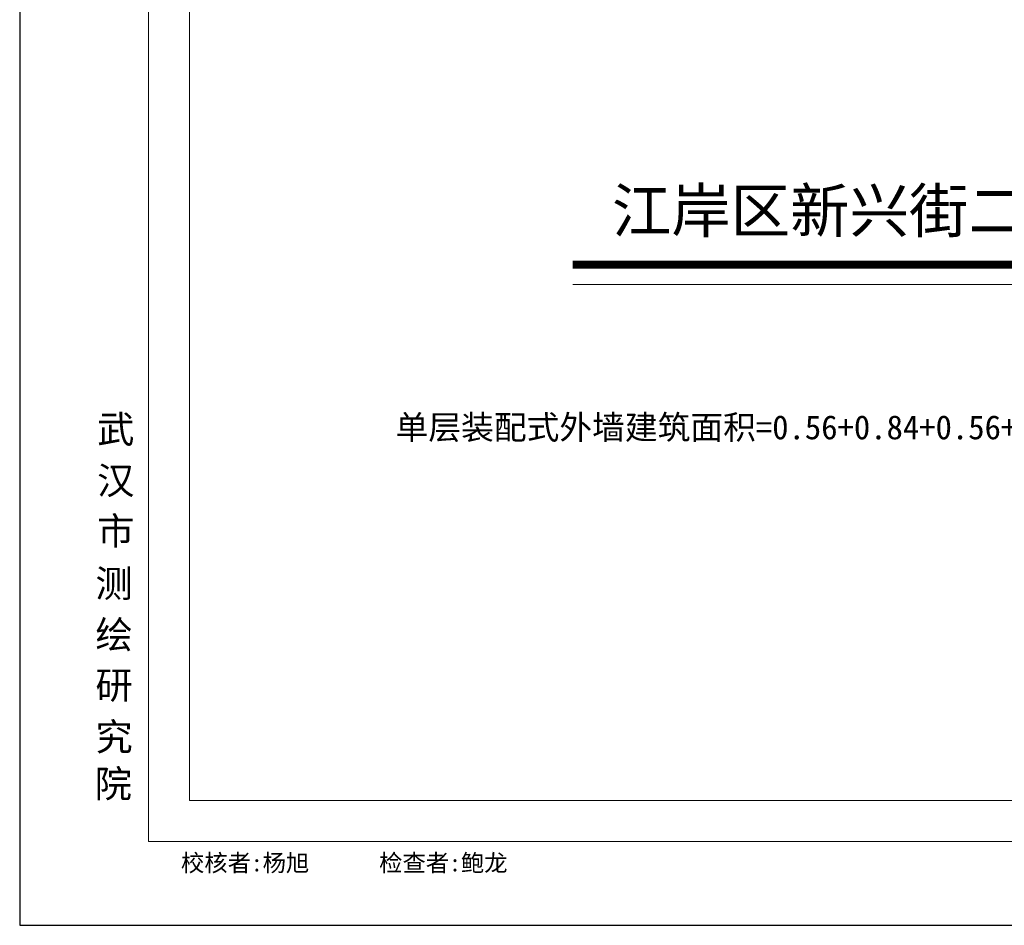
# Model space of a CAD drawing. Header units: millimetres. Extents: x 296296 to 297283, y 219875 to 220035.
# Tile 180 of 256: x 297048 to 297079, y 219973 to 220001. Entities that reach past the tile are written whole.
import ezdxf

# ---------------------------------------------------------------- set-up
doc = ezdxf.new("R2010")
doc.units = ezdxf.units.MM
for name, color, linetype, lineweight in [('243100', 255, 'Continuous', 9), ('A21400', 255, 'Continuous', 9), ('A67000', 255, 'Continuous', 9), ('图廓', 255, 'Continuous', 9)]:
    doc.layers.add(name, color=color, linetype=linetype, lineweight=lineweight)
doc.layers.add('PUB_TEXT', color=7, linetype='Continuous')
doc.layers.add('打印图框', color=252, linetype='Continuous', plot=False)
doc.styles.add('dw', font='simhei.ttf')
doc.styles.add('style1', font='simhei.ttf', dxfattribs={"width": 0.75})
doc.styles.add('黑体', font='simhei.ttf', dxfattribs={"width": 0.7})

msp = doc.modelspace()

# ---------------------------------------------------------------- linework, layer by layer
at = {"layer": '243100', "color": 7, "const_width": 0.252, "elevation": 0}
msp.add_lwpolyline([(297065.568, 219993.18), (297112.522, 219993.18)], dxfattribs=at)
at = {"layer": '243100', "color": 7, "elevation": 0}
msp.add_lwpolyline([(297065.568, 219992.565), (297112.522, 219992.565)], dxfattribs=at)
at = {"layer": 'A21400', "color": 7}
for p, q in [((297052.319, 219975.179), (297052.319, 220030.112)), ((297053.602, 219976.461), (297053.602, 220028.829)), ((297126.276, 219976.461), (297053.602, 219976.461)), ((297127.558, 219975.179), (297052.319, 219975.179))]:
    msp.add_line(p, q, dxfattribs=at)
at = {"layer": '打印图框', "color": 6, "ltscale": 0.5}
msp.add_lwpolyline([(297048.298, 219972.562), (297130.364, 219972.562), (297130.364, 220033.352), (297048.298, 220033.352)], close=True, dxfattribs=at)

# ---------------------------------------------------------------- texts
at = {"layer": 'A67000', "color": 7, "style": 'dw'}
msp.add_text('江岸区新兴街二、三期地块一期13楼1层装配式外墙', height=1.3608, dxfattribs=at).set_placement((297066.792, 219994.185))
at = {"layer": 'PUB_TEXT', "color": 7, "style": '黑体'}
msp.add_text('单层装配式外墙建筑面积=0.56+0.84+0.56+0.56+0.84+0.56+0.38+0.74+1.20+0.38+0.74+1.20+0.74+0.38=9.68平方米', height=0.75, dxfattribs=at).set_placement((297060.037, 219987.73))
at = {"layer": '图廓', "color": 7, "linetype": 'Continuous', "style": 'style1', "width": 1}
for s, p in [('武', (297050.716, 219987.617)), ('汉', (297050.716, 219986.015)), ('市', (297050.716, 219984.443)), ('测', (297050.662, 219982.804)), ('绘', (297050.662, 219981.203)), ('研', (297050.662, 219979.63)), ('究', (297050.662, 219978.014)), ('院', (297050.636, 219976.551))]:
    msp.add_text(s, height=0.855, dxfattribs=at).set_placement(p)
at = {"layer": '图廓', "color": 7, "style": 'style1', "width": 1}
msp.add_text(' 校核者:杨旭      检查者:鲍龙', height=0.53437, dxfattribs=at).set_placement((297052.972, 219974.243))

doc.saveas('drawing.dxf')
